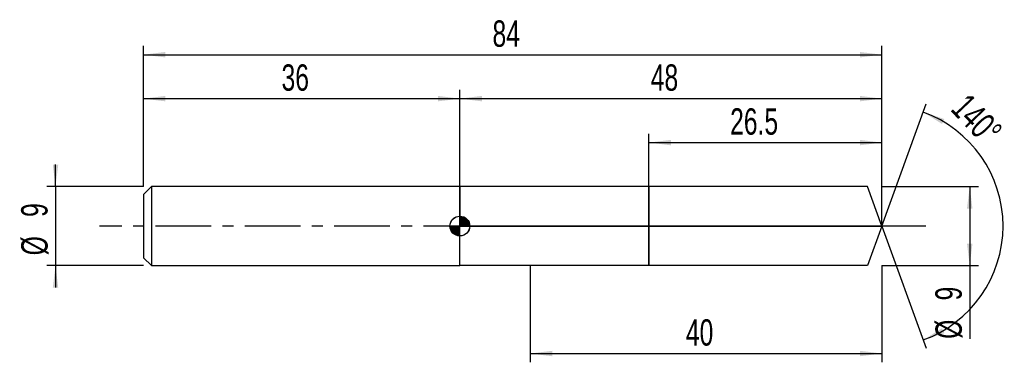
# Model space of a CAD drawing. Extents: x -14 to 98, y -16 to 23.
import ezdxf
from ezdxf.enums import TextEntityAlignment as Align

# ---------------------------------------------------------------- set-up
doc = ezdxf.new("R2010")
doc.units = 0
doc.linetypes.add('CENTER', pattern=[10.16, 6.35, -1.27, 1.27, -1.27])
doc.layers.get('0').update_dxf_attribs({"linetype": 'CONTINUOUS'})
for name, color, linetype in [('1', 4, 'CONTINUOUS'), ('2', 7, 'CONTINUOUS'), ('4', 2, 'CENTER'), ('CUT', 1, 'CONTINUOUS'), ('NOCUT', 7, 'CONTINUOUS'), ('SK1', 4, 'CONTINUOUS'), ('SK2', 7, 'CONTINUOUS'), ('SK4', 2, 'CENTER')]:
    doc.layers.add(name, color=color, linetype=linetype)
doc.dimstyles.new('SLDDIMSTYLE0', dxfattribs={"dimtxt": 3, "dimasz": 2.5, "dimexe": 0, "dimexo": 0.0625, "dimgap": 0.75, "dimtad": 1, "dimrnd": 1e-09, "dimzin": 12, "dimsah": 1, "dimcen": 0.09, "dimazin": 3, "dimtfac": 1, "dimtofl": 0, "dimtmove": 0, "dimatfit": 3})
doc.dimstyles.new('SLDDIMSTYLE1', dxfattribs={"dimtxt": 3, "dimasz": 2.5, "dimexe": 0, "dimexo": 0.0625, "dimgap": 0.75, "dimtad": 1, "dimzin": 12, "dimsah": 1, "dimcen": 0.09, "dimazin": 3, "dimtfac": 1, "dimtofl": 0, "dimtmove": 0, "dimatfit": 3})
doc.dimstyles.new('SLDDIMSTYLE2', dxfattribs={"dimtxt": 3, "dimasz": 2.5, "dimexe": 0, "dimexo": 0.0625, "dimgap": 0.75, "dimtad": 1, "dimrnd": 1e-09, "dimzin": 12, "dimsah": 1, "dimcen": 0.09, "dimazin": 3, "dimtfac": 1, "dimtmove": 0, "dimatfit": 3})

# ---------------------------------------------------------------- blocks, each defined once
blk = doc.blocks.new('_D')
at = {"layer": '2'}
for p, q in [((44, -4.5), (44, -15.5)), ((84, -4.5), (84, -15.5)), ((44, -14.5), (84, -14.5))]:
    blk.add_line(p, q, dxfattribs=at)
for points in [[(44, -14.5), (46.5, -14.81), (46.5, -14.19)], [(84, -14.5), (81.5, -14.19), (81.5, -14.81)]]:
    blk.add_solid(points, dxfattribs=at)
at = {"layer": '2', "width": 0.7}
blk.add_text('40', height=3, dxfattribs=at).set_placement((61.71, -14.5), align=Align.BOTTOM_LEFT)
blk = doc.blocks.new('_D_1')
at = {"layer": '2'}
for p, q in [((84, 4.5), (95, 4.5)), ((94, 4.5), (94, -4.5)), ((84, -4.5), (95, -4.5)), ((94, -4.5), (94, -12.83))]:
    blk.add_line(p, q, dxfattribs=at)
for points in [[(94, 4.5), (93.69, 2), (94.31, 2)], [(94, -4.5), (94.31, -2), (93.69, -2)]]:
    blk.add_solid(points, dxfattribs=at)
at = {"layer": '2', "width": 0.7}
for s, p in [('9', (93.99, -8.46)), ('%%c', (94, -12.83))]:
    blk.add_text(s, height=3, rotation=90, dxfattribs=at).set_placement(p, align=Align.BOTTOM_LEFT)
blk = doc.blocks.new('_D_2')
at = {"layer": '2'}
for p, q in [((57.5, 4.5), (57.5, 10.5)), ((84, 4.5), (84, 10.5)), ((57.5, 9.5), (84, 9.5))]:
    blk.add_line(p, q, dxfattribs=at)
for points in [[(57.5, 9.5), (60, 9.19), (60, 9.81)], [(84, 9.5), (81.5, 9.81), (81.5, 9.19)]]:
    blk.add_solid(points, dxfattribs=at)
at = {"layer": '2', "width": 0.7}
blk.add_text('26.5', height=3, dxfattribs=at).set_placement((66.74, 9.5), align=Align.BOTTOM_LEFT)
blk = doc.blocks.new('_D_3')
at = {"layer": '2'}
for q in [(89.06, 13.9), (89.06, -13.9)]:
    blk.add_line((84, 0), q, dxfattribs=at)
blk.add_arc((84, 0), 13.79, 289.9903, 70.0097, dxfattribs=at)
for points in [[(88.72, 12.96), (90.85, 11.62), (91.11, 12.18)], [(88.72, -12.96), (91.11, -12.18), (90.85, -11.62)]]:
    blk.add_solid(points, dxfattribs=at)
at = {"layer": '2', "width": 0.7}
blk.add_text('140°', height=3, rotation=-46.4688, dxfattribs=at).set_placement((91.06, 12.59), align=Align.BOTTOM_LEFT)
blk = doc.blocks.new('_D_4')
at = {"layer": 'SK2'}
for p, q in [((0, 4.5), (0, 20.5)), ((84, 4.5), (84, 20.5)), ((0, 19.5), (84, 19.5))]:
    blk.add_line(p, q, dxfattribs=at)
for points in [[(0, 19.5), (2.5, 19.19), (2.5, 19.81)], [(84, 19.5), (81.5, 19.81), (81.5, 19.19)]]:
    blk.add_solid(points, dxfattribs=at)
at = {"layer": 'SK2', "width": 0.7}
blk.add_text('84', height=3, dxfattribs=at).set_placement((39.71, 19.5), align=Align.BOTTOM_LEFT)
blk = doc.blocks.new('_D_5')
at = {"layer": 'SK2'}
for p, q in [((0, 4.5), (0, 15.5)), ((36, 4.5), (36, 15.5)), ((0, 14.5), (36, 14.5))]:
    blk.add_line(p, q, dxfattribs=at)
for points in [[(0, 14.5), (2.5, 14.19), (2.5, 14.81)], [(36, 14.5), (33.5, 14.81), (33.5, 14.19)]]:
    blk.add_solid(points, dxfattribs=at)
at = {"layer": 'SK2', "width": 0.7}
blk.add_text('36', height=3, dxfattribs=at).set_placement((15.71, 14.5), align=Align.BOTTOM_LEFT)
blk = doc.blocks.new('_D_6')
at = {"layer": 'SK2'}
for p, q in [((36, 0), (36, 15.5)), ((84, 0), (84, 15.5)), ((36, 14.5), (84, 14.5))]:
    blk.add_line(p, q, dxfattribs=at)
for points in [[(36, 14.5), (38.5, 14.19), (38.5, 14.81)], [(84, 14.5), (81.5, 14.81), (81.5, 14.19)]]:
    blk.add_solid(points, dxfattribs=at)
at = {"layer": 'SK2', "width": 0.7}
blk.add_text('48', height=3, dxfattribs=at).set_placement((57.71, 14.5), align=Align.BOTTOM_LEFT)
blk = doc.blocks.new('_D_7')
at = {"layer": 'SK2'}
for p, q in [((-10, 4.5), (-10, 7)), ((0, 4.5), (-11, 4.5)), ((-10, 4.5), (-10, -4.5)), ((0, -4.5), (-11, -4.5)), ((-10, -4.5), (-10, -7))]:
    blk.add_line(p, q, dxfattribs=at)
for points in [[(-10, 4.5), (-9.69, 7), (-10.31, 7)], [(-10, -4.5), (-10.31, -7), (-9.69, -7)]]:
    blk.add_solid(points, dxfattribs=at)
at = {"layer": 'SK2', "width": 0.7}
for s, p in [('9', (-10.01, 1.04)), ('%%c', (-10, -3.33))]:
    blk.add_text(s, height=3, rotation=90, dxfattribs=at).set_placement(p, align=Align.BOTTOM_LEFT)
blk = doc.blocks.new('*U10')
at = {"color": 0, "linetype": 'CONTINUOUS'}
for points in [[(0, 0), (0, 1.12), (0.22, 0)], [(0.22, 0), (0, 1.12), (0.22, 1.1)], [(0.22, 0), (0.22, 1.1), (0.43, 0)], [(0.43, 0), (0.22, 1.1), (0.43, 1.04)], [(0.43, 0), (0.43, 1.04), (0.63, 0)], [(0.63, 0), (0.43, 1.04), (0.63, 0.94)], [(0.63, 0), (0.63, 0.94), (0.8, 0)], [(0.8, 0), (0.63, 0.94), (0.8, 0.8)], [(0.8, 0), (0.8, 0.8), (0.94, 0)], [(0.94, 0), (0.8, 0.8), (0.94, 0.63)], [(0.94, 0), (0.94, 0.63), (1.04, 0)], [(1.04, 0), (0.94, 0.63), (1.04, 0.43)], [(1.04, 0), (1.04, 0.43), (1.1, 0)], [(1.1, 0), (1.04, 0.43), (1.1, 0.22)], [(1.1, 0), (1.1, 0.22), (1.12, 0)]]:
    blk.add_solid(points, dxfattribs=at)
blk = doc.blocks.new('*U11')
at = {"color": 0, "linetype": 'CONTINUOUS'}
for points in [[(-1.11, -0.2), (-1.12, 0), (-1.11, 0)], [(-1.11, -0.2), (-1.11, 0), (-1.06, -0.38)], [(-1.06, -0.38), (-1.11, 0), (-1.06, 0)], [(-1.06, -0.38), (-1.06, 0), (-0.97, -0.56)], [(-0.97, -0.56), (-1.06, 0), (-0.97, 0)], [(-0.97, -0.56), (-0.97, 0), (-0.86, -0.72)], [(-0.86, -0.72), (-0.97, 0), (-0.86, 0)], [(-0.86, -0.72), (-0.86, 0), (-0.72, -0.86)], [(-0.72, -0.86), (-0.86, 0), (-0.72, 0)], [(-0.72, -0.86), (-0.72, 0), (-0.56, -0.97)], [(-0.56, -0.97), (-0.72, 0), (-0.56, 0)], [(-0.56, -0.97), (-0.56, 0), (-0.38, -1.06)], [(-0.38, -1.06), (-0.56, 0), (-0.38, 0)], [(-0.38, -1.06), (-0.38, 0), (-0.2, -1.11)], [(-0.2, -1.11), (-0.38, 0), (-0.2, 0)], [(-0.2, -1.11), (-0.2, 0), (0, -1.12)], [(0, -1.12), (-0.2, 0), (0, 0)]]:
    blk.add_solid(points, dxfattribs=at)
blk = doc.blocks.new('SW_DOWELSYMBOL_0')
at = {"layer": 'SK1', "color": 0}
blk.add_circle((0, 0), 1.13, dxfattribs=at)
at = {"color": 0, "linetype": 'CONTINUOUS'}
for name in ['*U10', '*U11']:
    blk.add_blockref(name, (0, 0), dxfattribs=at)

msp = doc.modelspace()

# ---------------------------------------------------------------- linework, layer by layer
at = {"layer": '1'}
for p, q in [((44, 4.5), (36, 4.5)), ((36, 4.5), (36, 0)), ((57.5, 4.5), (44, 4.5)), ((82.363, 4.5), (57.5, 4.5)), ((57.5, 4.5), (57.5, 0)), ((57.5, 0), (57.5, 4.5)), ((84, 0), (82.363, 4.5)), ((36, -4.5), (36, 0)), ((57.5, -4.5), (57.5, 0)), ((57.5, 0), (57.5, -4.5)), ((84, 0), (82.363, -4.5)), ((44, -4.5), (36, -4.5)), ((57.5, -4.5), (44, -4.5)), ((82.363, -4.5), (57.5, -4.5))]:
    msp.add_line(p, q, dxfattribs=at)
at = {"layer": '4'}
msp.add_line((84, 0), (36, 0), dxfattribs=at)
at = {"layer": 'CUT'}
for p, q in [((82.363, 4.5), (57.5, 4.5)), ((57.5, 4.5), (57.5, 0)), ((84, 0), (82.363, 4.5)), ((57.5, 0), (84, 0))]:
    msp.add_line(p, q, dxfattribs=at)
at = {"layer": 'NOCUT'}
for p, q in [((44, 4.5), (36, 4.5)), ((36, 4.5), (36, 0)), ((57.5, 4.5), (44, 4.5)), ((57.5, 0), (57.5, 4.5)), ((36, 0), (57.5, 0))]:
    msp.add_line(p, q, dxfattribs=at)
at = {"layer": 'SK1'}
for p, q in [((0.9, 4.5), (0, 3.6)), ((36, 4.5), (0.9, 4.5)), ((0.9, 4.5), (0.9, -4.5)), ((0, 3.6), (0, 0)), ((0, 0), (0, -3.6)), ((0, -3.6), (0.9, -4.5)), ((0.9, -4.5), (36, -4.5))]:
    msp.add_line(p, q, dxfattribs=at)
msp.add_circle((36, 0), 1.125, dxfattribs=at)
at = {"layer": 'SK4'}
msp.add_line((89, 0), (-5, 0), dxfattribs=at)

# ---------------------------------------------------------------- block references
at = {"layer": 'SK1'}
msp.add_blockref('SW_DOWELSYMBOL_0', (36, 0), dxfattribs=at)

# ---------------------------------------------------------------- texts
at = {"layer": 'SK2', "width": 0.7}
msp.add_text('AP1', height=0.05, dxfattribs=at).set_placement((36, -0.018), align=Align.BOTTOM_LEFT)

# ---------------------------------------------------------------- dimensions: what is measured, and where the dimension line sits
at = {"layer": '2'}
dim = msp.add_angular_dim_2l(base=(97.793, 0), line1=((84, 0), (82.363, 4.5)), line2=((82.363, -4.5), (84, 0)), dimstyle='SLDDIMSTYLE1', dxfattribs=at)
dim.commit()
dim.dimension.update_dxf_attribs({"geometry": '_D_3', "text_midpoint": (94, 9.5), "dimtype": 162})
for base, p1, p2, picture, middle in [((84, 9.5), (57.5, 4.5), (84, 4.5), '_D_2', (70.75, 9.5)), ((84, -14.5), (44, -4.5), (84, -4.5), '_D', (64, -14.5))]:
    dim = msp.add_linear_dim(base=base, p1=p1, p2=p2, dimstyle='SLDDIMSTYLE0', dxfattribs=at)
    dim.commit()
    dim.dimension.update_dxf_attribs({"geometry": picture, "text_midpoint": middle, "dimtype": 160})
dim = msp.add_linear_dim(base=(94, -4.5), p1=(84, 4.5), p2=(84, -4.5), angle=90, text='%%c<>', dimstyle='SLDDIMSTYLE0', dxfattribs=at)
dim.commit()
dim.dimension.update_dxf_attribs({"geometry": '_D_1', "text_midpoint": (94, -9.5), "dimtype": 160})
at = {"layer": 'SK2'}
for base, p1, p2, picture, middle in [((84, 19.5), (0, 4.5), (84, 4.5), '_D_4', (42, 19.5)), ((36, 14.5), (0, 4.5), (36, 4.5), '_D_5', (18, 14.5)), ((84, 14.5), (36, 0), (84, 0), '_D_6', (60, 14.5))]:
    dim = msp.add_linear_dim(base=base, p1=p1, p2=p2, dimstyle='SLDDIMSTYLE0', dxfattribs=at)
    dim.commit()
    dim.dimension.update_dxf_attribs({"geometry": picture, "text_midpoint": middle, "dimtype": 160})
dim = msp.add_linear_dim(base=(-10, -4.5), p1=(0, 4.5), p2=(0, -4.5), angle=90, text='%%c<>', dimstyle='SLDDIMSTYLE2', dxfattribs=at)
dim.commit()
dim.dimension.update_dxf_attribs({"geometry": '_D_7', "text_midpoint": (-10, 0), "dimtype": 160})

doc.saveas('drawing.dxf')
